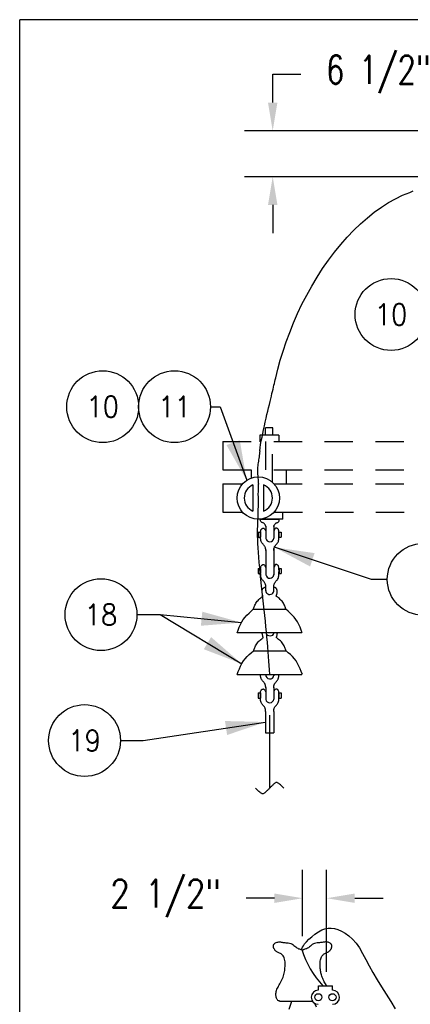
# Model space of a CAD drawing. Extents: x 0 to 7.1, y 0 to 9.85.
# Tile 4 of 8: x 0 to 1.73, y 5.49 to 9.85. Entities that reach past the tile are written whole.
import ezdxf
from ezdxf.enums import TextEntityAlignment as Align

# ---------------------------------------------------------------- set-up
doc = ezdxf.new("R2010")
doc.units = 0
doc.header["$MEASUREMENT"] = 0
doc.linetypes.add('HIDDEN2', pattern=[0.1875, 0.125, -0.0625])
doc.layers.get('0').update_dxf_attribs({"color": 2, "linetype": 'CONTINUOUS'})
doc.layers.add('E-DETL', color=2, linetype='CONTINUOUS')
doc.layers.add('E-DETL-TEXT', color=3, linetype='CONTINUOUS')
doc.styles.add('ROMANS', font='ROMANS.SHX', dxfattribs={"width": 0.8})
doc.styles.get("Standard").update_dxf_attribs({"font": 'ROMANS.SHX', "width": 0.8, "height": 0.125})

# ---------------------------------------------------------------- blocks, each defined once
blk = doc.blocks.new('BREAK')
blk.add_lwpolyline([(0, 0.0625), (-0.0055, 0.057), (-0.0103, 0.0521), (-0.0144, 0.0479), (-0.0177, 0.0441), (-0.0205, 0.0408), (-0.0225, 0.0378), (-0.0239, 0.0351), (-0.0247, 0.0326), (-0.0249, 0.0302), (-0.0246, 0.0279), (-0.0238, 0.0257), (-0.0226, 0.0236), (-0.0211, 0.0216), (-0.0194, 0.0196), (-0.0176, 0.0176), (-0.0156, 0.0156), (-0.0137, 0.0137), (-0.0117, 0.0117), (-0.0098, 0.0098), (-0.0078, 0.0078), (-0.0059, 0.0059), (-0.0039, 0.0039), (-0.002, 0.002), (0, 0), (0.002, -0.002), (0.0039, -0.0039), (0.0059, -0.0059), (0.0078, -0.0078), (0.0098, -0.0098), (0.0117, -0.0117), (0.0137, -0.0137), (0.0156, -0.0156), (0.0176, -0.0176), (0.0194, -0.0196), (0.0211, -0.0216), (0.0226, -0.0236), (0.0238, -0.0257), (0.0246, -0.0279), (0.0249, -0.0302), (0.0247, -0.0326), (0.0239, -0.0351), (0.0225, -0.0378), (0.0205, -0.0408), (0.0177, -0.0441), (0.0144, -0.0479), (0.0103, -0.0521), (0.0055, -0.057), (0, -0.0625)])

msp = doc.modelspace()

# ---------------------------------------------------------------- linework, layer by layer
at = {"layer": 'E-DETL'}
for p, q in [((7.1036, 9.8484), (0, 9.8484)), ((0, 0), (0, 9.8484)), ((1.1063, 6.7706), (1.1063, 6.4478))]:
    msp.add_line(p, q, dxfattribs=at)
at = {"layer": 'E-DETL', "color": 4}
for p, q in [((1.1198, 8.0429), (1.0886, 8.0429)), ((1.0886, 8.0116), (1.0886, 8.0429)), ((1.1198, 8.0116), (1.1198, 8.0429)), ((1.1473, 8.0102), (1.0623, 8.0102)), ((1.0623, 8.0102), (1.0623, 7.9804)), ((1.1473, 8.0102), (1.1473, 7.9804)), ((1.0326, 7.7895), (1.0326, 7.6736)), ((1.0795, 7.7895), (1.0795, 7.6736)), ((1.1654, 7.6378), (1.1654, 7.6691)), ((1.1654, 7.6378), (1.0561, 7.6378)), ((1.0648, 7.6378), (1.1483, 7.6378)), ((1.0893, 7.6064), (1.0893, 7.5528)), ((1.125, 7.6057), (1.125, 7.5522)), ((1.0559, 7.5811), (1.0659, 7.5811)), ((1.0559, 7.5811), (1.0559, 7.5583)), ((1.0559, 7.5583), (1.0659, 7.5583)), ((1.0659, 7.5811), (1.0659, 7.5583)), ((1.1477, 7.5811), (1.1477, 7.5583)), ((1.1477, 7.5811), (1.1578, 7.5811)), ((1.1477, 7.5583), (1.1578, 7.5583)), ((1.1578, 7.5811), (1.1578, 7.5583)), ((1.0895, 7.5019), (1.0895, 7.4236)), ((1.1252, 7.508), (1.1252, 7.4247)), ((1.0561, 7.4199), (1.0661, 7.4199)), ((1.0561, 7.4199), (1.0561, 7.3971)), ((1.0661, 7.4199), (1.0661, 7.3971)), ((1.0895, 7.4236), (1.0895, 7.3915)), ((1.1252, 7.4247), (1.1252, 7.3909)), ((1.1479, 7.4199), (1.1479, 7.3971)), ((1.1479, 7.4199), (1.158, 7.4199)), ((1.158, 7.4199), (1.158, 7.3971)), ((1.0561, 7.3971), (1.0661, 7.3971)), ((1.1479, 7.3971), (1.158, 7.3971)), ((1.0892, 7.3211), (1.0892, 7.3379)), ((1.1249, 7.3229), (1.1249, 7.3366)), ((1.0341, 7.2391), (1.1774, 7.2391)), ((0.9629, 7.1361), (1.2484, 7.1361)), ((1.0348, 7.0554), (1.1782, 7.0554)), ((0.9629, 6.9508), (1.2484, 6.9508)), ((1.1248, 6.9518), (1.1248, 6.9453)), ((1.089, 6.8931), (1.089, 6.8406)), ((1.1246, 6.8925), (1.1246, 6.84)), ((1.0555, 6.8689), (1.0655, 6.8689)), ((1.0555, 6.8689), (1.0555, 6.8462)), ((1.0555, 6.8462), (1.0655, 6.8462)), ((1.0655, 6.8689), (1.0655, 6.8462)), ((1.1474, 6.8689), (1.1474, 6.8462)), ((1.1474, 6.8689), (1.1574, 6.8689)), ((1.1474, 6.8462), (1.1574, 6.8462)), ((1.1574, 6.8689), (1.1574, 6.8462)), ((1.0886, 6.7869), (1.0886, 6.6919)), ((1.1243, 6.7869), (1.1243, 6.6919)), ((1.0886, 6.6919), (1.1243, 6.6919)), ((1.322, 5.573), (1.3845, 5.573)), ((1.322, 5.5537), (1.322, 5.573)), ((1.3845, 5.5537), (1.3845, 5.573)), ((1.1513, 5.5054), (1.2959, 5.5054)), ((1.1926, 5.4702), (1.2045, 5.5047)), ((1.3135, 5.478), (1.3062, 5.4955))]:
    msp.add_line(p, q, dxfattribs=at)
at = {"layer": 'E-DETL', "linetype": 'HIDDEN2'}
for p, q in [((0.8998, 7.9816), (4.5873, 7.9816)), ((0.8998, 7.9816), (0.8998, 7.8566)), ((0.8998, 7.8566), (4.5873, 7.8566)), ((1.0248, 7.8566), (1.0248, 7.82)), ((1.1811, 7.7941), (1.1811, 7.8566)), ((0.8998, 7.7941), (0.9839, 7.7941)), ((0.8998, 7.7941), (0.8998, 7.6691)), ((1.1248, 7.7941), (4.5873, 7.7941)), ((0.8998, 7.6691), (0.9851, 7.6691)), ((1.1268, 7.6691), (4.5873, 7.6691))]:
    msp.add_line(p, q, dxfattribs=at)
at = {"layer": 'E-DETL', "color": 4, "linetype": 'HIDDEN2'}
for p, q in [((1.0873, 7.9816), (1.0873, 7.82)), ((1.1186, 7.8014), (1.1186, 7.9816))]:
    msp.add_line(p, q, dxfattribs=at)
at = {"layer": 'E-DETL'}
for points in [[(1.1333, 8.2628), (1.1426, 8.3017), (1.1534, 8.3416), (1.1658, 8.3822), (1.1797, 8.4233), (1.195, 8.4648), (1.2118, 8.5063), (1.23, 8.5479), (1.2495, 8.5891), (1.2704, 8.6298), (1.2926, 8.6699), (1.316, 8.709), (1.3407, 8.7471), (1.3664, 8.7839), (1.3932, 8.8195), (1.4209, 8.8536), (1.4494, 8.886), (1.4787, 8.9167), (1.5086, 8.9455), (1.5389, 8.9723), (1.5697, 8.9968), (1.6009, 9.0189), (1.6322, 9.0387), (1.6636, 9.0562), (1.695, 9.0714), (1.7262, 9.0843)], [(1.7262, 9.0843), (1.7422, 9.0904)], [(1.0622, 7.9401), (1.0642, 7.9539), (1.0666, 7.9686), (1.0695, 7.9842), (1.0726, 8.0003), (1.076, 8.0169), (1.0795, 8.0339), (1.0833, 8.0509), (1.0871, 8.0679), (1.0909, 8.0846), (1.0946, 8.1009), (1.0983, 8.1164), (1.1018, 8.1313), (1.1051, 8.1454), (1.1083, 8.1587), (1.1113, 8.1712), (1.1141, 8.1828), (1.1166, 8.1935), (1.119, 8.2036), (1.1213, 8.2131), (1.1235, 8.2221), (1.1255, 8.2307), (1.1276, 8.239), (1.1295, 8.2471), (1.1314, 8.255), (1.1333, 8.2628)], [(1.0622, 7.9401), (1.0616, 7.9334), (1.061, 7.9268), (1.0603, 7.9202), (1.0595, 7.9136), (1.0586, 7.9071), (1.0576, 7.9007), (1.0564, 7.8943), (1.0553, 7.8879), (1.0542, 7.8814), (1.0534, 7.8748), (1.0528, 7.868), (1.0525, 7.8609), (1.0525, 7.8536), (1.0526, 7.846), (1.053, 7.8379), (1.0535, 7.8295), (1.0542, 7.8207), (1.0549, 7.8117), (1.0558, 7.8024), (1.0566, 7.7931)], [(1.1068, 6.9509), (1.1055, 6.9707), (1.1041, 6.9905), (1.1027, 7.0104), (1.1013, 7.0306), (1.0997, 7.0512), (1.0981, 7.0723), (1.0963, 7.0939), (1.0944, 7.116), (1.0923, 7.1388), (1.0901, 7.1623), (1.0877, 7.1865), (1.0852, 7.2113), (1.0825, 7.2368), (1.0797, 7.2629), (1.0768, 7.2895), (1.0738, 7.3165), (1.0708, 7.3437), (1.0678, 7.3707), (1.0649, 7.3971), (1.0623, 7.4225), (1.0601, 7.4467), (1.0581, 7.4697), (1.0564, 7.4912), (1.0551, 7.5115), (1.0541, 7.5303), (1.0535, 7.5479), (1.0531, 7.5641), (1.053, 7.5793), (1.0531, 7.5934), (1.0534, 7.6068), (1.0539, 7.6194), (1.0544, 7.6315), (1.055, 7.6435), (1.0555, 7.6555), (1.0559, 7.6679), (1.0562, 7.6808), (1.0563, 7.6942), (1.0563, 7.7078), (1.0563, 7.7215), (1.0563, 7.7351), (1.0562, 7.7483), (1.0563, 7.7611), (1.0565, 7.7733), (1.0568, 7.7848), (1.0573, 7.7953)], [(1.2482, 5.733), (1.2494, 5.7369), (1.2518, 5.7434), (1.2555, 5.7506), (1.261, 5.7587), (1.2688, 5.7681), (1.2795, 5.779), (1.2924, 5.7905), (1.3068, 5.8018), (1.3219, 5.8121), (1.3369, 5.8203), (1.3513, 5.8258), (1.3653, 5.8285), (1.3792, 5.8287), (1.3934, 5.8265), (1.4084, 5.8219), (1.4242, 5.8153), (1.4407, 5.8062), (1.4573, 5.7946), (1.4736, 5.78), (1.4892, 5.7621), (1.5038, 5.7409), (1.5178, 5.7167), (1.5319, 5.6901), (1.5469, 5.6614), (1.5634, 5.6313), (1.5818, 5.6001), (1.6017, 5.5683), (1.6223, 5.5361), (1.6428, 5.5037), (1.6625, 5.4715)]]:
    msp.add_lwpolyline(points, dxfattribs=at)
at = {"layer": 'E-DETL', "color": 4}
for points in [[(1.0893, 7.6064), (1.0894, 7.6061), (1.0895, 7.6059), (1.0895, 7.6058), (1.0895, 7.606), (1.0893, 7.6064), (1.0891, 7.6072), (1.0886, 7.6084), (1.0881, 7.6098), (1.0873, 7.6115), (1.0863, 7.6132), (1.0851, 7.6151), (1.0837, 7.617), (1.0821, 7.6187), (1.0803, 7.6203), (1.0783, 7.6215), (1.0761, 7.6224), (1.0739, 7.6231), (1.0717, 7.6238), (1.0698, 7.6247), (1.0682, 7.626), (1.0669, 7.6279), (1.0661, 7.6302), (1.0654, 7.633), (1.065, 7.636), (1.0646, 7.6391)], [(1.1247, 7.6064), (1.1246, 7.6061), (1.1245, 7.6059), (1.1245, 7.6058), (1.1245, 7.606), (1.1247, 7.6064), (1.1249, 7.6072), (1.1253, 7.6084), (1.1259, 7.6098), (1.1267, 7.6115), (1.1277, 7.6132), (1.1289, 7.6151), (1.1303, 7.617), (1.1319, 7.6187), (1.1337, 7.6203), (1.1357, 7.6215), (1.1379, 7.6224), (1.1401, 7.6231), (1.1422, 7.6238), (1.1442, 7.6247), (1.1458, 7.626), (1.1471, 7.6279), (1.1479, 7.6302), (1.1486, 7.633), (1.149, 7.636), (1.1494, 7.6391)], [(1.089, 7.4991), (1.089, 7.5009), (1.089, 7.5027), (1.0889, 7.5046), (1.0887, 7.5066), (1.0882, 7.5088), (1.0875, 7.5112), (1.0866, 7.5137), (1.0853, 7.5164), (1.0837, 7.5191), (1.0817, 7.5218), (1.0794, 7.5245), (1.077, 7.5272), (1.0745, 7.53), (1.0721, 7.533), (1.0702, 7.5362), (1.0687, 7.5397), (1.0676, 7.5436), (1.067, 7.5479), (1.0665, 7.5527), (1.0663, 7.5582), (1.0661, 7.5642), (1.066, 7.5705), (1.0661, 7.5767), (1.0663, 7.5823), (1.0668, 7.587), (1.0676, 7.5904), (1.0686, 7.5928), (1.0698, 7.5943), (1.0711, 7.5954), (1.0727, 7.5963), (1.0743, 7.5973), (1.076, 7.5981), (1.0777, 7.5987), (1.0794, 7.5988), (1.081, 7.5983), (1.0825, 7.5971), (1.0839, 7.5952), (1.0852, 7.5929), (1.0864, 7.5902), (1.0877, 7.5873)], [(1.1247, 7.4991), (1.1246, 7.5009), (1.1246, 7.5027), (1.1247, 7.5046), (1.1249, 7.5066), (1.1254, 7.5088), (1.1261, 7.5112), (1.1271, 7.5137), (1.1283, 7.5164), (1.1299, 7.5191), (1.1319, 7.5218), (1.1342, 7.5245), (1.1367, 7.5272), (1.1392, 7.53), (1.1415, 7.533), (1.1435, 7.5362), (1.1449, 7.5397), (1.146, 7.5436), (1.1467, 7.5479), (1.1471, 7.5527), (1.1474, 7.5582), (1.1475, 7.5642), (1.1476, 7.5705), (1.1476, 7.5767), (1.1473, 7.5823), (1.1468, 7.587), (1.1461, 7.5904), (1.1451, 7.5928), (1.1439, 7.5943), (1.1425, 7.5954), (1.141, 7.5963), (1.1393, 7.5973), (1.1376, 7.5981), (1.1359, 7.5987), (1.1342, 7.5988), (1.1326, 7.5983), (1.1311, 7.5971), (1.1297, 7.5952), (1.1284, 7.5929), (1.1272, 7.5902), (1.1259, 7.5873)], [(1.0892, 7.3379), (1.0892, 7.3396), (1.0892, 7.3415), (1.0891, 7.3433), (1.0889, 7.3454), (1.0884, 7.3475), (1.0877, 7.3499), (1.0867, 7.3525), (1.0855, 7.3551), (1.0839, 7.3578), (1.0819, 7.3605), (1.0796, 7.3632), (1.0771, 7.366), (1.0746, 7.3688), (1.0723, 7.3717), (1.0703, 7.375), (1.0689, 7.3785), (1.0678, 7.3823), (1.0671, 7.3867), (1.0667, 7.3915), (1.0664, 7.3969), (1.0663, 7.403), (1.0662, 7.4093), (1.0663, 7.4155), (1.0665, 7.4211), (1.067, 7.4258), (1.0678, 7.4292), (1.0687, 7.4315), (1.0699, 7.4331), (1.0713, 7.4342), (1.0728, 7.4351), (1.0745, 7.436), (1.0762, 7.4369), (1.0779, 7.4374), (1.0796, 7.4376), (1.0812, 7.4371), (1.0827, 7.4359), (1.0841, 7.434), (1.0854, 7.4316), (1.0866, 7.4289), (1.0879, 7.4261)], [(1.1248, 7.3379), (1.1248, 7.3396), (1.1248, 7.3415), (1.1249, 7.3433), (1.1251, 7.3454), (1.1256, 7.3475), (1.1263, 7.3499), (1.1272, 7.3525), (1.1285, 7.3551), (1.1301, 7.3578), (1.1321, 7.3605), (1.1344, 7.3632), (1.1369, 7.366), (1.1394, 7.3688), (1.1417, 7.3717), (1.1437, 7.375), (1.1451, 7.3785), (1.1462, 7.3823), (1.1468, 7.3867), (1.1473, 7.3915), (1.1475, 7.3969), (1.1477, 7.403), (1.1478, 7.4093), (1.1477, 7.4155), (1.1475, 7.4211), (1.147, 7.4258), (1.1462, 7.4292), (1.1453, 7.4315), (1.1441, 7.4331), (1.1427, 7.4342), (1.1412, 7.4351), (1.1395, 7.436), (1.1378, 7.4369), (1.1361, 7.4374), (1.1344, 7.4376), (1.1328, 7.4371), (1.1313, 7.4359), (1.1299, 7.434), (1.1286, 7.4316), (1.1274, 7.4289), (1.1261, 7.4261)], [(1.0736, 7.316), (1.0735, 7.319), (1.0736, 7.322), (1.0738, 7.3248), (1.0744, 7.3274), (1.0753, 7.3297), (1.0768, 7.3317), (1.0786, 7.3333), (1.0806, 7.3346), (1.0825, 7.3356), (1.0842, 7.3362), (1.0856, 7.3366), (1.0867, 7.3367), (1.0875, 7.3367), (1.0882, 7.3365), (1.0888, 7.3363)], [(1.1395, 7.3171), (1.1394, 7.3193), (1.1393, 7.3214), (1.1391, 7.3235), (1.1388, 7.3255), (1.1383, 7.3273), (1.1376, 7.329), (1.1368, 7.3305), (1.1358, 7.3319), (1.1347, 7.333), (1.1334, 7.3339), (1.1319, 7.3346), (1.1304, 7.3351), (1.1287, 7.3354), (1.127, 7.3357), (1.1253, 7.3359)], [(1.0341, 7.2391), (1.0353, 7.2427), (1.0365, 7.2462), (1.0378, 7.2498), (1.0393, 7.2536), (1.0411, 7.2575), (1.0431, 7.2616), (1.0455, 7.2659), (1.0482, 7.2702), (1.0514, 7.2745), (1.0549, 7.2787), (1.0589, 7.2827), (1.063, 7.2865), (1.067, 7.2899), (1.0706, 7.2927), (1.0735, 7.2947), (1.0754, 7.2961), (1.0765, 7.2969), (1.0769, 7.2974), (1.0769, 7.2981), (1.0765, 7.2991), (1.076, 7.3008), (1.0754, 7.3029), (1.0747, 7.3054), (1.0741, 7.3079), (1.0736, 7.3103), (1.0733, 7.3124), (1.0731, 7.3143), (1.0729, 7.316), (1.0728, 7.3175), (1.0728, 7.319)], [(1.1784, 7.2391), (1.1772, 7.2427), (1.176, 7.2462), (1.1747, 7.2498), (1.1732, 7.2536), (1.1714, 7.2575), (1.1694, 7.2616), (1.167, 7.2659), (1.1643, 7.2702), (1.1611, 7.2745), (1.1576, 7.2787), (1.1536, 7.2827), (1.1495, 7.2865), (1.1455, 7.2899), (1.1419, 7.2927), (1.1391, 7.2947), (1.1371, 7.2961), (1.136, 7.2969), (1.1356, 7.2974), (1.1356, 7.2981), (1.136, 7.2991), (1.1365, 7.3008), (1.1371, 7.3029), (1.1378, 7.3054), (1.1384, 7.3079), (1.1389, 7.3103), (1.1392, 7.3124), (1.1395, 7.3143), (1.1396, 7.316), (1.1397, 7.3175), (1.1397, 7.319)], [(0.9622, 7.1345), (0.9669, 7.1472), (0.9718, 7.1596), (0.9772, 7.1718), (0.9831, 7.1834), (0.9898, 7.1942), (0.9975, 7.2043), (1.0059, 7.2136), (1.015, 7.2224), (1.0244, 7.2309), (1.0341, 7.2391)], [(1.2503, 7.1345), (1.2456, 7.1472), (1.2407, 7.1596), (1.2353, 7.1718), (1.2294, 7.1834), (1.2227, 7.1942), (1.215, 7.2043), (1.2066, 7.2136), (1.1975, 7.2224), (1.1881, 7.2309), (1.1784, 7.2391)], [(1.0348, 7.0554), (1.036, 7.0589), (1.0372, 7.0624), (1.0386, 7.0661), (1.0401, 7.0698), (1.0418, 7.0738), (1.0439, 7.0779), (1.0463, 7.0821), (1.049, 7.0864), (1.0521, 7.0907), (1.0557, 7.0949), (1.0596, 7.099), (1.0637, 7.1028), (1.0677, 7.1061), (1.0713, 7.1089), (1.0742, 7.111), (1.0761, 7.1123), (1.0772, 7.1131), (1.0777, 7.1137), (1.0776, 7.1143), (1.0773, 7.1154), (1.0767, 7.117), (1.0761, 7.1192), (1.0755, 7.1216), (1.0749, 7.1241), (1.0744, 7.1265), (1.074, 7.1287), (1.0738, 7.1305), (1.0737, 7.1322), (1.0736, 7.1337), (1.0735, 7.1352)], [(1.1792, 7.0554), (1.178, 7.0589), (1.1768, 7.0624), (1.1754, 7.0661), (1.1739, 7.0698), (1.1722, 7.0738), (1.1701, 7.0779), (1.1677, 7.0821), (1.165, 7.0864), (1.1619, 7.0907), (1.1583, 7.0949), (1.1544, 7.099), (1.1503, 7.1028), (1.1462, 7.1061), (1.1427, 7.1089), (1.1398, 7.111), (1.1379, 7.1123), (1.1368, 7.1131), (1.1363, 7.1137), (1.1364, 7.1143), (1.1367, 7.1154), (1.1373, 7.117), (1.1379, 7.1192), (1.1385, 7.1216), (1.1391, 7.1241), (1.1396, 7.1265), (1.14, 7.1287), (1.1402, 7.1305), (1.1403, 7.1322), (1.1404, 7.1337), (1.1404, 7.1352)], [(0.9629, 6.9508), (0.9676, 6.9634), (0.9726, 6.9759), (0.9779, 6.988), (0.9838, 6.9996), (0.9906, 7.0105), (0.9982, 7.0205), (1.0067, 7.0299), (1.0157, 7.0387), (1.0252, 7.0471), (1.0348, 7.0554)], [(1.2511, 6.9508), (1.2463, 6.9634), (1.2414, 6.9759), (1.2361, 6.988), (1.2302, 6.9996), (1.2234, 7.0105), (1.2158, 7.0205), (1.2073, 7.0299), (1.1983, 7.0387), (1.1888, 7.0471), (1.1792, 7.0554)], [(1.0662, 6.949), (1.0661, 6.9496), (1.0661, 6.9503), (1.0661, 6.951), (1.0661, 6.9517), (1.066, 6.9524)], [(1.0888, 6.8922), (1.0888, 6.8934), (1.0888, 6.8945), (1.0888, 6.8957), (1.0888, 6.8969), (1.0887, 6.8982), (1.0885, 6.8995), (1.0883, 6.901), (1.0879, 6.9024), (1.0874, 6.904), (1.0869, 6.9056), (1.0862, 6.9073), (1.0854, 6.909), (1.0844, 6.9108), (1.0833, 6.9125), (1.082, 6.9143), (1.0805, 6.9161), (1.079, 6.9178), (1.0774, 6.9196), (1.0757, 6.9214), (1.0741, 6.9233), (1.0726, 6.9252), (1.0713, 6.9272), (1.07, 6.9293), (1.069, 6.9316), (1.0681, 6.934), (1.0675, 6.9366), (1.067, 6.9393), (1.0666, 6.9423), (1.0664, 6.9455), (1.0662, 6.949)], [(1.1245, 6.8922), (1.1244, 6.8934), (1.1244, 6.8946), (1.1244, 6.8958), (1.1245, 6.897), (1.1246, 6.8983), (1.1248, 6.8997), (1.125, 6.9011), (1.1254, 6.9026), (1.1259, 6.9042), (1.1265, 6.9059), (1.1272, 6.9076), (1.1281, 6.9093), (1.1291, 6.9111), (1.1303, 6.9129), (1.1316, 6.9147), (1.1331, 6.9165), (1.1347, 6.9183), (1.1364, 6.9201), (1.138, 6.922), (1.1396, 6.9239), (1.1411, 6.9259), (1.1424, 6.9279), (1.1436, 6.9301), (1.1446, 6.9325), (1.1454, 6.935), (1.146, 6.9377), (1.1465, 6.9406), (1.1468, 6.9437), (1.147, 6.9471), (1.1472, 6.9507)], [(1.0886, 6.7869), (1.0887, 6.7887), (1.0887, 6.7905), (1.0886, 6.7924), (1.0883, 6.7944), (1.0879, 6.7966), (1.0872, 6.799), (1.0862, 6.8015), (1.0849, 6.8042), (1.0833, 6.8069), (1.0814, 6.8096), (1.0791, 6.8123), (1.0766, 6.815), (1.0741, 6.8178), (1.0718, 6.8208), (1.0698, 6.824), (1.0683, 6.8275), (1.0673, 6.8314), (1.0666, 6.8357), (1.0662, 6.8405), (1.0659, 6.846), (1.0657, 6.852), (1.0656, 6.8584), (1.0657, 6.8645), (1.066, 6.8701), (1.0664, 6.8748), (1.0672, 6.8782), (1.0682, 6.8806), (1.0694, 6.8822), (1.0708, 6.8832), (1.0723, 6.8841), (1.0739, 6.8851), (1.0756, 6.8859), (1.0773, 6.8865), (1.079, 6.8866), (1.0806, 6.8861), (1.0821, 6.8849), (1.0835, 6.883), (1.0848, 6.8807), (1.0861, 6.878), (1.0873, 6.8752)], [(1.1243, 6.7869), (1.1242, 6.7887), (1.1242, 6.7905), (1.1243, 6.7924), (1.1246, 6.7944), (1.125, 6.7966), (1.1257, 6.799), (1.1267, 6.8015), (1.128, 6.8042), (1.1296, 6.8069), (1.1315, 6.8096), (1.1338, 6.8123), (1.1363, 6.815), (1.1388, 6.8178), (1.1411, 6.8208), (1.1431, 6.824), (1.1446, 6.8275), (1.1456, 6.8314), (1.1463, 6.8357), (1.1467, 6.8405), (1.147, 6.846), (1.1472, 6.852), (1.1473, 6.8584), (1.1472, 6.8645), (1.1469, 6.8701), (1.1464, 6.8748), (1.1457, 6.8782), (1.1447, 6.8806), (1.1435, 6.8822), (1.1421, 6.8832), (1.1406, 6.8841), (1.139, 6.8851), (1.1373, 6.8859), (1.1355, 6.8865), (1.1339, 6.8866), (1.1323, 6.8861), (1.1308, 6.8849), (1.1294, 6.883), (1.1281, 6.8807), (1.1268, 6.878), (1.1256, 6.8752)], [(1.1513, 5.5054), (1.1497, 5.5056), (1.1481, 5.5059), (1.1465, 5.5064), (1.145, 5.5072), (1.1433, 5.5084), (1.1417, 5.5103), (1.14, 5.5128), (1.1385, 5.5157), (1.1371, 5.519), (1.1358, 5.5227), (1.1349, 5.5266), (1.1343, 5.5308), (1.134, 5.5351), (1.1341, 5.5395), (1.1347, 5.5439), (1.1357, 5.5484), (1.137, 5.5529), (1.1388, 5.5575), (1.1409, 5.5621), (1.1434, 5.5669), (1.146, 5.5719), (1.1489, 5.577), (1.1519, 5.5823), (1.1549, 5.5878), (1.1578, 5.5935), (1.1607, 5.5995), (1.1633, 5.6056), (1.1658, 5.6118), (1.1679, 5.6179), (1.1697, 5.6238), (1.1712, 5.6295), (1.1723, 5.635), (1.1731, 5.6406), (1.1738, 5.6464), (1.1743, 5.6524), (1.1747, 5.6588), (1.175, 5.6655), (1.175, 5.6722), (1.1747, 5.6788), (1.1739, 5.6851), (1.1727, 5.691), (1.171, 5.6963), (1.1689, 5.7011), (1.1664, 5.7053), (1.1636, 5.7089), (1.1605, 5.7119), (1.1572, 5.7143), (1.1538, 5.7164), (1.1504, 5.7181), (1.1472, 5.7196), (1.1441, 5.7209), (1.1413, 5.7222), (1.1387, 5.7235), (1.1364, 5.7248), (1.1344, 5.7262), (1.1327, 5.7278), (1.1312, 5.7294), (1.1299, 5.7311), (1.1288, 5.7329), (1.1277, 5.7346), (1.1266, 5.7363), (1.1256, 5.738), (1.1246, 5.7399), (1.1239, 5.7418), (1.1233, 5.744), (1.1229, 5.7465), (1.1229, 5.7491), (1.1232, 5.7518), (1.124, 5.7545), (1.1253, 5.757), (1.1273, 5.7594), (1.1297, 5.7615), (1.1326, 5.7633), (1.1358, 5.7648), (1.1393, 5.766), (1.143, 5.7667), (1.1468, 5.7672), (1.1506, 5.7672), (1.1544, 5.767), (1.158, 5.7665)], [(1.158, 5.7665), (1.1615, 5.7659), (1.1651, 5.7653), (1.169, 5.7648), (1.1732, 5.7643), (1.1778, 5.7638), (1.1829, 5.7633), (1.1884, 5.7627), (1.194, 5.7618), (1.1995, 5.7604), (1.2047, 5.7583), (1.2095, 5.7554), (1.2139, 5.752), (1.218, 5.7484), (1.2221, 5.7449), (1.2262, 5.7418), (1.2304, 5.7393), (1.2345, 5.7374), (1.2385, 5.736), (1.2421, 5.735), (1.2451, 5.7341), (1.2474, 5.7334), (1.2492, 5.7327), (1.2505, 5.732), (1.2515, 5.7314), (1.2523, 5.7308)], [(1.3467, 5.7665), (1.3432, 5.7659), (1.3395, 5.7653), (1.3357, 5.7648), (1.3315, 5.7643), (1.3269, 5.7638), (1.3217, 5.7633), (1.3163, 5.7627), (1.3107, 5.7618), (1.3052, 5.7604), (1.3, 5.7583), (1.2952, 5.7554), (1.2908, 5.752), (1.2866, 5.7484), (1.2826, 5.7449), (1.2785, 5.7418), (1.2743, 5.7393), (1.2701, 5.7374), (1.2662, 5.736), (1.2626, 5.735), (1.2596, 5.7341), (1.2572, 5.7334), (1.2555, 5.7327), (1.2542, 5.732), (1.2532, 5.7314), (1.2523, 5.7308)], [(1.3582, 5.5726), (1.3558, 5.5769), (1.3533, 5.5813), (1.3508, 5.5859), (1.3483, 5.5907), (1.3459, 5.5956), (1.3435, 5.6007), (1.3412, 5.6058), (1.3392, 5.611), (1.3373, 5.6162), (1.3357, 5.6211), (1.3344, 5.626), (1.3333, 5.6306), (1.3324, 5.6353), (1.3317, 5.64), (1.331, 5.6449), (1.3305, 5.6501), (1.33, 5.6554), (1.3297, 5.6609), (1.3296, 5.6664), (1.3297, 5.6719), (1.33, 5.6774), (1.3305, 5.6828), (1.3314, 5.6879), (1.3325, 5.6927), (1.334, 5.6971), (1.3358, 5.7011), (1.3378, 5.7047), (1.3402, 5.7078), (1.3427, 5.7105), (1.3454, 5.7128), (1.3482, 5.7148), (1.351, 5.7165), (1.3539, 5.7179), (1.3566, 5.7192), (1.3593, 5.7204), (1.3618, 5.7215), (1.3641, 5.7225), (1.3662, 5.7236), (1.3681, 5.7247), (1.3698, 5.7259), (1.3713, 5.7272), (1.3726, 5.7286), (1.3738, 5.73), (1.3749, 5.7314), (1.3759, 5.7328), (1.3768, 5.7342), (1.3777, 5.7356), (1.3786, 5.7371), (1.3794, 5.7386), (1.3802, 5.7402), (1.3808, 5.742), (1.3814, 5.7439), (1.3817, 5.7459), (1.3819, 5.748), (1.3817, 5.7501), (1.3813, 5.7524), (1.3805, 5.7546), (1.3794, 5.7567), (1.3779, 5.7588), (1.376, 5.7607), (1.3738, 5.7623), (1.3713, 5.7638), (1.3685, 5.765), (1.3655, 5.7659), (1.3624, 5.7666), (1.3593, 5.767), (1.356, 5.7672), (1.3529, 5.7672), (1.3497, 5.7669), (1.3467, 5.7665)]]:
    msp.add_lwpolyline(points, dxfattribs=at)
for centre, radius in [((1.0561, 7.7316), 0.0938), ((1.322, 5.5225), 0.0156), ((1.3845, 5.5225), 0.0156)]:
    msp.add_circle(centre, radius, dxfattribs=at)
for centre, radius, start, end in [((1.0561, 7.7316), 0.0625, 112.0245, 247.9752), ((1.0561, 7.7316), 0.0625, 292.0242, 67.9756), ((1.1073, 7.5562), 0.0182, 190.8109, 352.9489), ((1.1074, 7.3949), 0.0182, 190.8109, 352.9489), ((1.1068, 7.3228), 0.0179, 178.9542, 6.3824), ((1.1085, 7.1412), 0.0195, 197.9562, 341.3969), ((1.1071, 6.9493), 0.0182, 177.2493, 352.9489), ((1.1069, 6.844), 0.0182, 190.8109, 352.9489), ((1.322, 5.5225), 0.0312, 90.6439, 268.9855), ((1.3845, 5.5225), 0.0312, 271.0139, 89.3558)]:
    msp.add_arc(centre, radius, start, end, dxfattribs=at)
at = {"layer": 'E-DETL'}
msp.add_arc((1.6446, 5.8575), 0.4154, 197.4311, 223.2157, dxfattribs=at)
at = {"layer": 'E-DETL-TEXT'}
for p, q in [((1.1199, 9.4816), (1.1199, 9.6066)), ((1.1199, 9.6066), (1.2449, 9.6066)), ((2.2748, 9.3566), (0.9949, 9.3566)), ((2.2123, 9.1534), (0.9949, 9.1534)), ((1.1199, 9.0284), (1.1199, 8.9034)), ((0.8444, 8.1357), (0.8876, 8.1357)), ((0.8876, 8.1357), (1.0047, 7.81)), ((1.5569, 7.3718), (1.1271, 7.5137)), ((1.6271, 7.3718), (1.5569, 7.3718)), ((0.5189, 7.2155), (0.6217, 7.2155)), ((0.6217, 7.2155), (0.9816, 7.1804)), ((0.6217, 7.2155), (0.9829, 6.9978)), ((0.5458, 6.6583), (1.0886, 6.7404)), ((0.4462, 6.6583), (0.5458, 6.6583)), ((1.2523, 5.7933), (1.2523, 6.0857)), ((1.3582, 5.6351), (1.3582, 6.0857)), ((1.1273, 5.9607), (1.0023, 5.9607)), ((1.4832, 5.9607), (1.6082, 5.9607))]:
    msp.add_line(p, q, dxfattribs=at)
for centre in [(1.6437, 8.5439), (0.3674, 8.1357), (0.6854, 8.1357), (1.7861, 7.3718), (0.3599, 7.2155), (0.2872, 6.6583)]:
    msp.add_circle(centre, 0.159, dxfattribs=at)
for points in [[(1.0991, 9.4816), (1.1408, 9.4816), (1.1199, 9.3566)], [(1.0991, 9.0284), (1.1408, 9.0284), (1.1199, 9.1534)], [(0.9741, 7.9874), (1.0047, 7.81), (0.9153, 7.9662)], [(1.2856, 7.4285), (1.1271, 7.5137), (1.3052, 7.4878)], [(0.8082, 7.2287), (0.9816, 7.1804), (0.8021, 7.1665)], [(0.8472, 7.1161), (0.9829, 6.9978), (0.815, 7.0626)], [(0.9087, 6.7448), (1.0886, 6.7404), (0.918, 6.683)], [(1.1273, 5.9815), (1.1273, 5.9398), (1.2523, 5.9607)], [(1.4832, 5.9815), (1.4832, 5.9398), (1.3582, 5.9607)]]:
    msp.add_solid(points, dxfattribs=at)

# ---------------------------------------------------------------- block references
at = {"layer": 'E-DETL', "rotation": 270}
msp.add_blockref('BREAK', (1.1063, 6.4478), dxfattribs=at)

# ---------------------------------------------------------------- texts
at = {"layer": 'E-DETL-TEXT', "width": 0.9}
for s, p in [('10', (1.6437, 8.5439)), ('10', (0.3674, 8.1357)), ('11', (0.6854, 8.1357)), ('18', (0.3599, 7.2155)), ('19', (0.2872, 6.6583))]:
    msp.add_text(s, height=0.09375, dxfattribs=at).set_placement(p, align=Align.MIDDLE)
at = {"layer": 'E-DETL-TEXT', "char_height": 0.125, "attachment_point": 5, "style": 'ROMANS'}
for s, insert in [('\\A1;6 1/2"', (1.5992, 9.6066)), ('\\A1;2 1/2"', (0.6457, 5.9607))]:
    msp.add_mtext(s, dxfattribs=dict(at, insert=insert))

doc.saveas('drawing.dxf')
